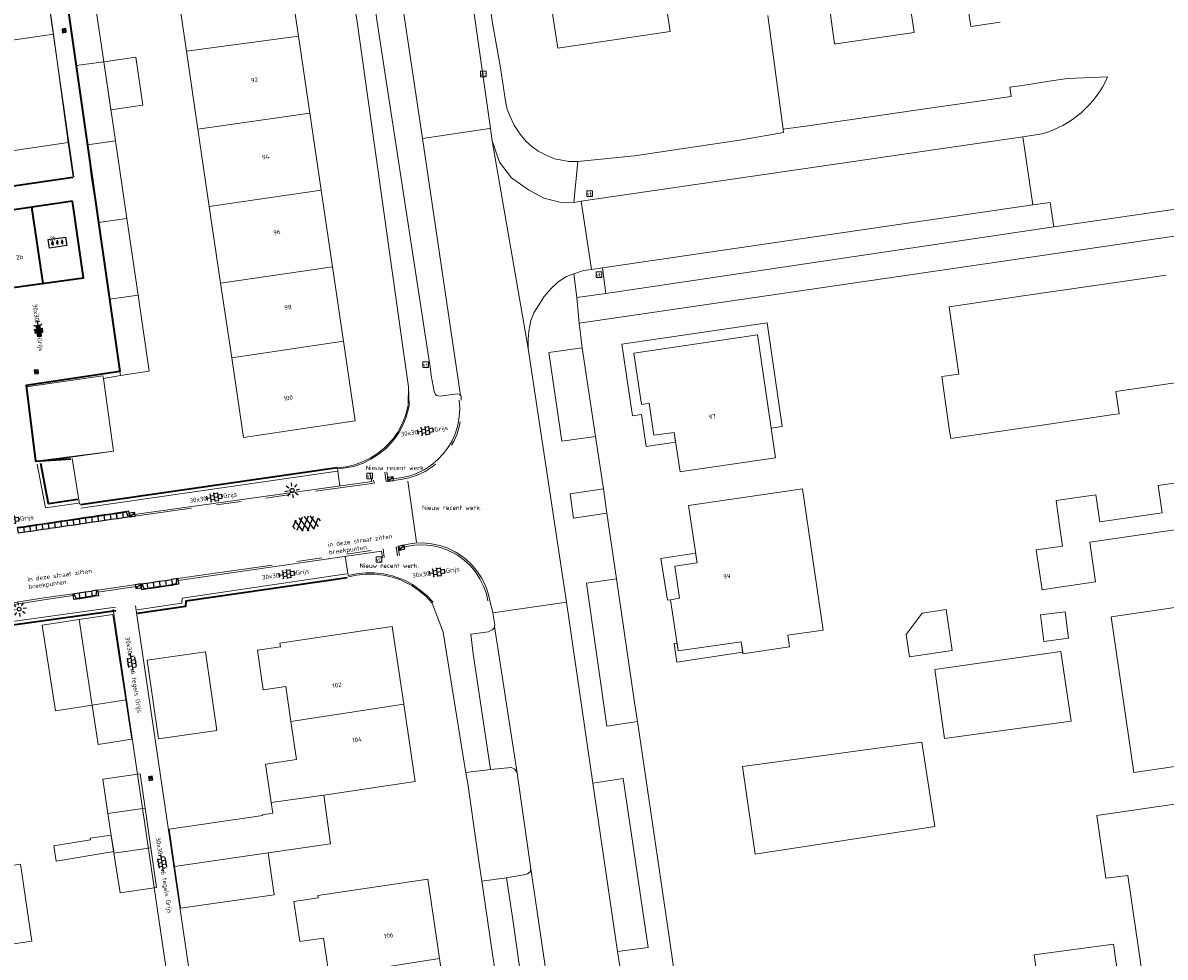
# Model space of a CAD drawing. Header units: metres. Extents: x 102746 to 103541, y 468531 to 469408.
# Tile 56 of 87: x 103249 to 103340, y 468961 to 469035. Entities that reach past the tile are written whole.
import ezdxf
from ezdxf.enums import TextEntityAlignment as Align

# ---------------------------------------------------------------- set-up
doc = ezdxf.new("R2010")
doc.units = ezdxf.units.M
doc.linetypes.add('VH-OPSLUITBAND_100X200', pattern=[16, 8, -2, 4, -2])
doc.linetypes.add('VH-TROTTOIRBAND_130-150', pattern=[15, 5, -2, 2, -2, 2, -2])
doc.layers.get('0').update_dxf_attribs({"lineweight": 25})
for name, color, linetype, lineweight in [('B-RO-IE-MEUBILAIR_WEGMEUBILAIR-S', 7, 'Continuous', 25), ('B-RO-IE-TERREINAFSCHEIDING_KUNSTMATIG_HEKWERK_RASTER-G', 30, 'IE-TERREINAFSCHEIDING-KUNSTMATIG', 18), ('B-RO-OG-BEBOUWING-G', 7, 'Continuous', 35), ('B-RO-OG-BEBOUWING_LAGE TRAFO-S', 7, 'Continuous', 25), ('B-RO-OG-BGT-G', 253, 'Continuous', 13), ('B-RO-RI-HWA_KOLK-S', 150, 'Continuous', 25), ('B-RO-VH-KANTOPSLUITING_ACHTERKANTBAND-G', 253, 'Continuous', 18), ('B-RO-VH-KANTOPSLUITING_ELEMENT_INRIT-S', 252, 'Continuous', 25), ('B-RO-VH-KANTOPSLUITING_OPSLUITBAND_100X200-G', 150, 'VH-OPSLUITBAND_100X200', 18), ('B-RO-VH-KANTOPSLUITING_TROTTOIRBAND_130 150-G', 84, 'VH-TROTTOIRBAND_130-150', 18), ('B-RO-VH-VERHARDING-G', 252, 'Continuous', 18), ('B-RO-VH-VERHARDING_ASFALT-S', 253, 'Continuous', 25), ('B-RO-VH-VERHARDING_TEGEL_BETON-S', 252, 'Continuous', 25), ('X-XX-AL-T18', 7, 'Continuous', 18)]:
    doc.layers.add(name, color=color, linetype=linetype, lineweight=lineweight)
doc.layers.add('R-RO-VH-VERHARDING_TEGEL_BETON_NOKKEN-G', color=7, linetype='Continuous', lineweight=35, true_color=0x30c200)
doc.styles.add('NLCS-ISO', font='txt')
doc.styles.add('NLCS-ISO-M200-T18', font='txt', dxfattribs={"height": 0.36})
doc.linetypes.add('IE-TERREINAFSCHEIDING-KUNSTMATIG', pattern='A,4,[82,NLCS.shx,S=0.75,R=90,X=0,Y=0],4,-2', length=10)

# ---------------------------------------------------------------- blocks, each defined once
blk = doc.blocks.new('SIE-WEG_VERKEERSBORD-SO')
at = {"color": 0, "linetype": 'ByBlock', "lineweight": 18}
blk.add_lwpolyline([(-1.125, -1.125), (1.125, -1.125), (1.125, 1.125), (-1.125, 1.125)], close=True, dxfattribs=at)
at = {"color": 0, "linetype": 'ByBlock', "lineweight": 18, "style": 'NLCS-ISO'}
blk.add_text('vb', height=1.5, dxfattribs=at).set_placement((0, 0), align=Align.MIDDLE_CENTER)
blk = doc.blocks.new('SRO-BEBOUWING_TRAFO_LAGE-SO')
h = blk.add_hatch(color=256)
edge = h.paths.add_edge_path()
edge.add_line((1.53, -0.91), (1.14, -2.02))
edge.add_line((1.14, -2.02), (1.62, -1.82))
edge.add_line((1.62, -1.82), (1.53, -2.2))
edge.add_line((1.53, -2.2), (1.39, -2.11))
edge.add_line((1.39, -2.11), (1.52, -2.51))
edge.add_line((1.52, -2.51), (1.86, -2.26))
edge.add_line((1.86, -2.26), (1.69, -2.26))
edge.add_line((1.69, -2.26), (1.95, -1.47))
edge.add_line((1.95, -1.47), (1.5, -1.66))
edge.add_line((1.5, -1.66), (1.84, -1.01))
edge.add_arc((1.76, -0.72), 0.298, 218.3775, 285.2204, ccw=False)
h = blk.add_hatch(color=256)
edge = h.paths.add_edge_path()
edge.add_line((3.45, -0.91), (3.06, -2.02))
edge.add_line((3.06, -2.02), (3.55, -1.82))
edge.add_line((3.55, -1.82), (3.45, -2.2))
edge.add_line((3.45, -2.2), (3.32, -2.11))
edge.add_line((3.32, -2.11), (3.44, -2.51))
edge.add_line((3.44, -2.51), (3.79, -2.26))
edge.add_line((3.79, -2.26), (3.62, -2.26))
edge.add_line((3.62, -2.26), (3.88, -1.47))
edge.add_line((3.88, -1.47), (3.42, -1.66))
edge.add_line((3.42, -1.66), (3.76, -1.01))
edge.add_arc((3.68, -0.72), 0.298, 218.3775, 285.2204, ccw=False)
h = blk.add_hatch(color=256)
edge = h.paths.add_edge_path()
edge.add_line((5.38, -0.91), (4.99, -2.02))
edge.add_line((4.99, -2.02), (5.47, -1.82))
edge.add_line((5.47, -1.82), (5.38, -2.2))
edge.add_line((5.38, -2.2), (5.24, -2.11))
edge.add_line((5.24, -2.11), (5.37, -2.51))
edge.add_line((5.37, -2.51), (5.71, -2.26))
edge.add_line((5.71, -2.26), (5.54, -2.26))
edge.add_line((5.54, -2.26), (5.8, -1.47))
edge.add_line((5.8, -1.47), (5.35, -1.66))
edge.add_line((5.35, -1.66), (5.69, -1.01))
edge.add_arc((5.61, -0.72), 0.298, 218.3775, 285.2204, ccw=False)
at = {"color": 0, "linetype": 'ByBlock', "flags": 128}
blk.add_lwpolyline([(0, 0), (7, 0), (7, -3.5), (0, -3.5), (0, 0)], dxfattribs=at)
at = {"flags": 128}
for points in [[(1.53, -0.91), (1.14, -2.02), (1.62, -1.82), (1.53, -2.2), (1.39, -2.11), (1.52, -2.51), (1.86, -2.26), (1.69, -2.26), (1.95, -1.47), (1.5, -1.66), (1.84, -1.01, -0.300218)], [(3.45, -0.91), (3.06, -2.02), (3.55, -1.82), (3.45, -2.2), (3.32, -2.11), (3.44, -2.51), (3.79, -2.26), (3.62, -2.26), (3.88, -1.47), (3.42, -1.66), (3.76, -1.01, -0.300218)], [(5.38, -0.91), (4.99, -2.02), (5.47, -1.82), (5.38, -2.2), (5.24, -2.11), (5.37, -2.51), (5.71, -2.26), (5.54, -2.26), (5.8, -1.47), (5.35, -1.66), (5.69, -1.01, -0.300218)]]:
    blk.add_lwpolyline(points, format="xyb", close=True, dxfattribs=at)
blk = doc.blocks.new('B-SRI-KOLK_STRAAT_300X300-SO')
for p, q in [((-0.75, 0), (0.75, 1.5)), ((0.75, 0), (-0.75, 1.5))]:
    blk.add_line(p, q)
at = {"flags": 128}
blk.add_lwpolyline([(-0.75, 0), (0.75, 0), (0.75, 1.5), (-0.75, 1.5)], close=True, dxfattribs=at)
blk = doc.blocks.new('B-SVH-INRITELEMENT_130 150_180X450X500_LINKS')
for p, q in [((-0.5, 0.45), (0, 0.45)), ((-0.5, 0), (-0.5, 0.45)), ((-0.5, 0), (0, 0)), ((-0.405, 0), (-0.3, 0.4)), ((-0.3, 0.4), (0, 0.4)), ((0, 0), (0, 0.45))]:
    blk.add_line(p, q)
blk = doc.blocks.new('B-SVH-INRITELEMENT_130 150_180X450X500_MIDDEN')
for p, q in [((0, 0), (0, 0.45)), ((0, 0.45), (0.5, 0.45)), ((0, 0.4), (0.5, 0.4)), ((0, 0), (0.5, 0)), ((0.5, 0), (0.5, 0.45))]:
    blk.add_line(p, q)
blk = doc.blocks.new('B-SVH-INRITELEMENT_130 150_180X450X500_RECHTS')
for p, q in [((0, 0), (0, 0.45)), ((0.5, 0.45), (0, 0.45)), ((0.3, 0.4), (0, 0.4)), ((0.5, 0), (0, 0)), ((0.405, 0), (0.3, 0.4)), ((0.5, 0), (0.5, 0.45))]:
    blk.add_line(p, q)
blk = doc.blocks.new('B-SRI-KOLK_TROTTOIR-SO')
blk.add_line((-1.125, 0), (1.125, 1.5))
at = {"flags": 128}
blk.add_lwpolyline([(-1.125, 0), (1.125, 0), (1.125, 1.5), (-1.125, 1.5)], close=True, dxfattribs=at)
blk = doc.blocks.new('B-SIE-WEG_LICHTMAST_SPOT-SO')
for p, q in [((-3, 0), (-1.62, 0)), ((-2.12, 2.12), (-1.15, 1.15)), ((0, 1.62), (0, 3)), ((1.15, 1.15), (2.12, 2.12)), ((-2.12, -2.12), (-1.15, -1.15)), ((0, -3), (0, -1.62)), ((1.15, -1.15), (2.12, -2.12)), ((1.62, 0), (3, 0))]:
    blk.add_line(p, q)
blk.add_circle((0, 0), 0.77)
at = {"style": 'NLCS-ISO'}
blk.add_attdef('TYPE', text='', height=1.8, dxfattribs=at).set_placement((0, 3), align=Align.BOTTOM_CENTER)
blk = doc.blocks.new('SVH-TEGEL_300X300_DIK_HALFST_KL-SO')
h = blk.add_hatch(color=250)
h.dxf.hatch_style = 1
h.paths.add_polyline_path([(0, 0.75), (-1.5, 0.75), (-1.5, -0.75), (0, -0.75)])
h.paths.add_polyline_path([(1.5, 1.5), (0, 1.5), (0, 0), (1.5, 0)])
h.paths.add_polyline_path([(1.5, 0), (0, 0), (0, -0.75), (0, -1.5), (1.5, -1.5)])
h.paths.add_polyline_path([(3, 0.75), (1.5, 0.75), (1.5, 0), (1.5, -0.75), (3, -0.75)])
for p, q in [((-3.08, 0.75), (-3, 0.75)), ((-3, -0.83), (-3, 0.83)), ((-3, 0), (-1.5, 0)), ((-1.84, 1.5), (-1.5, 1.5)), ((-1.5, -1.6), (-1.5, 1.6)), ((-1.5, 0.75), (0, 0.75)), ((0, -1.78), (0, 1.78)), ((0, 1.5), (1.5, 1.5)), ((0, 0), (1.5, 0)), ((1.5, -1.6), (1.5, 1.6)), ((1.5, 0.75), (3, 0.75)), ((3, -0.83), (3, 0.83)), ((3, 0), (3.39, 0)), ((-3.08, -0.75), (-3, -0.75)), ((-1.84, -1.5), (-1.5, -1.5)), ((-1.5, -0.75), (0, -0.75)), ((0, -1.5), (1.5, -1.5)), ((1.5, -0.75), (3, -0.75))]:
    blk.add_line(p, q)
at = {"style": 'NLCS-ISO'}
blk.add_attdef('FORMAAT', text='', height=1.8, dxfattribs=at).set_placement((-3.18, 0), align=Align.MIDDLE_RIGHT)
blk.add_attdef('KLEUR', text='', height=1.8, dxfattribs=at).set_placement((3.49, 0), align=Align.MIDDLE_LEFT)
at = {"style": 'NLCS-ISO', "flags": 1}
blk.add_attdef('FUNCTIE', text='', height=1.8, dxfattribs=at).set_placement((0.12, -3.58), align=Align.MIDDLE_CENTER)
blk = doc.blocks.new('SVH-TEGEL_300X300_DUN_HALFST_KL-SO')
for p, q in [((-3.08, 0.75), (-3, 0.75)), ((-3, -0.83), (-3, 0.83)), ((-3, 0), (-1.5, 0)), ((-1.84, 1.5), (-1.5, 1.5)), ((-1.5, -1.6), (-1.5, 1.6)), ((-1.5, 0.75), (0, 0.75)), ((0, -1.78), (0, 1.78)), ((0, 1.5), (1.5, 1.5)), ((0, 0), (1.5, 0)), ((1.5, -1.6), (1.5, 1.6)), ((1.5, 0.75), (3, 0.75)), ((3, -0.83), (3, 0.83)), ((3, 0), (3.39, 0)), ((-3.08, -0.75), (-3, -0.75)), ((-1.84, -1.5), (-1.5, -1.5)), ((-1.5, -0.75), (0, -0.75)), ((0, -1.5), (1.5, -1.5)), ((1.5, -0.75), (3, -0.75))]:
    blk.add_line(p, q)
at = {"style": 'NLCS-ISO'}
blk.add_attdef('FORMAAT', text='', height=1.8, dxfattribs=at).set_placement((-3.18, 0), align=Align.MIDDLE_RIGHT)
blk.add_attdef('KLEUR', text='', height=1.8, dxfattribs=at).set_placement((3.49, 0), align=Align.MIDDLE_LEFT)
at = {"style": 'NLCS-ISO', "flags": 1}
blk.add_attdef('FUNCTIE', text='', height=1.8, dxfattribs=at).set_placement((0.12, -3.58), align=Align.MIDDLE_CENTER)
blk = doc.blocks.new('SVH-ASFALT-SO')
at = {"ltscale": 0.1}
for p, q in [((-3.36, 2.17), (-1.83, 4.83)), ((-1.91, 0.69), (0.95, 5.64)), ((2.75, -0.22), (-0.47, 5.37)), ((0, 0), (3.27, 5.66)), ((4.87, 0.12), (1.65, 5.7)), ((2.18, -0.23), (5.32, 5.22)), ((6.7, 0.95), (4.04, 5.55)), ((-2.72, 1.26), (-3.45, 2.54)), ((0.36, -0.07), (-2.31, 4.55)), ((4.66, 0.07), (7.07, 4.25)), ((7.83, 2.99), (7.15, 4.18))]:
    blk.add_line(p, q, dxfattribs=at)
at = {"style": 'NLCS-ISO'}
blk.add_attdef('KLEUR', text='', height=1.8, dxfattribs=at).set_placement((9.49, 2.74), align=Align.MIDDLE_LEFT)
at = {"style": 'NLCS-ISO', "flags": 1}
blk.add_attdef('FUNCTIE', text='', height=1.8, dxfattribs=at).set_placement((0.12, -3.58), align=Align.MIDDLE_CENTER)
blk = doc.blocks.new('SVH-TEGEL_300X300_DUN_LINT_KL-SO')
for p, q in [((-2.25, 1.36), (-2.25, 0)), ((-1.9, 1.5), (1.9, 1.5)), ((-1.5, 1.62), (-1.5, 1.5)), ((-0.75, 1.5), (-0.75, 0)), ((0, 1.81), (0, 1.5)), ((0, 0), (0, -1.5)), ((0.75, 1.5), (0.75, 0)), ((1.5, 1.62), (1.5, 1.5)), ((2.25, 1.36), (2.25, 0)), ((-3.39, 0), (3.39, 0)), ((-3, 0), (-3, -0.85)), ((-1.9, -1.5), (1.9, -1.5)), ((-1.5, 0), (-1.5, -1.5)), ((-0.75, -1.5), (-0.75, -1.77)), ((0.75, -1.5), (0.75, -1.77)), ((1.5, 0), (1.5, -1.5)), ((3, 0), (3, -0.85))]:
    blk.add_line(p, q)
at = {"style": 'NLCS-ISO'}
blk.add_attdef('FORMAAT', text='', height=1.8, dxfattribs=at).set_placement((-3.39, 0), align=Align.MIDDLE_RIGHT)
blk.add_attdef('KLEUR', text='', height=1.8, dxfattribs=at).set_placement((3.39, 0), align=Align.MIDDLE_LEFT)
at = {"style": 'NLCS-ISO', "flags": 1}
blk.add_attdef('FUNCTIE', text='', height=1.8, dxfattribs=at).set_placement((0.12, -3.58), align=Align.MIDDLE_CENTER)

msp = doc.modelspace()

# ---------------------------------------------------------------- linework, layer by layer
at = {"layer": 'B-RO-IE-TERREINAFSCHEIDING_KUNSTMATIG_HEKWERK_RASTER-G', "linetype": 'Continuous', "elevation": -3.81}
msp.add_lwpolyline([(103252.924, 469000.483), (103253.5, 468996.817)], dxfattribs=at)
at = {"layer": 'B-RO-OG-BEBOUWING-G', "linetype": 'Continuous'}
for points, elevation in [([(103251.055, 469047.194), (103256.746, 469007.438), (103249.244, 469006.324), (103249.974, 469000.258), (103252.804, 469000.458)], -3.917), ([(103133.964, 469005.583), (103252.98, 469023.01)], -3.928)]:
    msp.add_lwpolyline(points, dxfattribs=dict(at, elevation=elevation))
at = {"layer": 'B-RO-OG-BEBOUWING-G', "elevation": -3.976, "flags": 128}
msp.add_lwpolyline([(103252.959, 469021.082), (103243.556, 469019.681), (103244.45, 469013.658), (103253.815, 469014.944)], close=True, dxfattribs=at)
msp.add_lwpolyline([(103250.592, 469014.501), (103249.684, 469020.594)], dxfattribs=at)
at = {"layer": 'B-RO-OG-BGT-G', "color": 252, "flags": 128}
for points in [[(103284.216, 469051.723), (103286.547, 469035.337), (103287.198, 469031.751), (103287.58, 469029.08), (103287.723, 469028.446), (103287.937, 469027.898), (103288.275, 469027.162), (103288.761, 469026.446), (103289.254, 469025.858), (103289.707, 469025.445), (103290.205, 469025.071), (103290.685, 469024.829), (103291.51, 469024.477), (103292.269, 469024.323), (103292.67, 469024.26), (103293.368, 469024.268), (103297.92, 469024.7), (103306.509, 469025.996), (103309.834, 469026.578), (103309.8, 469026.833), (103308.594, 469035.935)], [(103285.117, 469035.874), (103286.384, 469026.9), (103286.526, 469025.896), (103287.108, 469024.202), (103288.065, 469022.959), (103289.428, 469021.991), (103290.66, 469021.32), (103291.935, 469020.99), (103293.047, 469020.986), (103293.368, 469024.268), (103292.67, 469024.26), (103292.269, 469024.323), (103291.51, 469024.477), (103290.685, 469024.829), (103290.205, 469025.071), (103289.707, 469025.445), (103289.254, 469025.858), (103288.761, 469026.446), (103288.275, 469027.162), (103287.937, 469027.898), (103287.723, 469028.446), (103287.58, 469029.08), (103287.198, 469031.751), (103286.547, 469035.337), (103284.216, 469051.723)], [(103284.035, 469005.149), (103284.041, 469005.46), (103283.988, 469005.536), (103283.935, 469005.611), (103283.746, 469005.668), (103282.339, 469005.46), (103282.1, 469005.523), (103281.993, 469005.618), (103281.874, 469005.85), (103281.635, 469007.129), (103281.579, 469007.598), (103277.283, 469035.744), (103276.57, 469041.619), (103276.672, 469041.768), (103276.793, 469041.911), (103278.112, 469042.297), (103278.387, 469042.451), (103278.478, 469042.704), (103277.843, 469047.052), (103277.83, 469047.112), (103277.744, 469047.525), (103277.48, 469048.317), (103276.744, 469049.81)], [(103279.803, 469004.868), (103279.836, 469006.226), (103279.398, 469009.205), (103275.731, 469035.443), (103274.175, 469044.814), (103274.016, 469046.461)], [(103274.016, 469046.461), (103274.175, 469044.814), (103275.731, 469035.443), (103279.398, 469009.205), (103279.836, 469006.226), (103279.89, 469004.755)], [(103251.511, 469044.006), (103254.721, 469044.476), (103255.646, 469038.158), (103254.613, 469038.007), (103255.46, 469032.223), (103256.385, 469025.915), (103257.296, 469019.695), (103258.195, 469013.56), (103259.087, 469007.469), (103256.786, 469007.131), (103255.417, 469006.876), (103256.238, 469001.074), (103250.386, 469000.245), (103250.386, 469000.245)], [(103324.35, 469038.229), (103324.812, 469035.062), (103327.181, 469035.406)], [(103313.501, 469036.801), (103313.919, 469033.665), (103314.042, 469033.683), (103317.149, 469034.135), (103320.285, 469034.591), (103319.834, 469037.687)], [(103246.455, 469024.858), (103252.588, 469025.766), (103251.415, 469034.445), (103247.573, 469033.892)], [(103335.763, 469031.025), (103332.557, 469030.899), (103331.098, 469030.675), (103328.952, 469030.347), (103327.941, 469030.192), (103328.047, 469029.465), (103324.354, 469028.927), (103321.148, 469028.46), (103318.041, 469028.008), (103314.932, 469027.555), (103311.608, 469027.071), (103309.8, 469026.833), (103309.834, 469026.578), (103306.509, 469025.996), (103297.92, 469024.7), (103293.368, 469024.268), (103293.047, 469020.986), (103293.653, 469021.075), (103328.992, 469026.241), (103330.523, 469026.465)], [(103286.337, 468989.113), (103286.58, 468988.126), (103292.47, 468988.974), (103292.288, 468990.218), (103289.419, 469009.279), (103286.526, 469025.896), (103286.384, 469026.9), (103286.316, 469026.89), (103280.941, 469026.09), (103283.988, 469005.536), (103284.041, 469005.46), (103284.035, 469005.149)], [(103368.85, 469022.347), (103293.495, 469011.303), (103293.724, 469009.331), (103294.787, 469002.256), (103295.421, 468998.055), (103295.707, 468996.108), (103296.479, 468990.857), (103297.924, 468980.96), (103298.148, 468979.427), (103300.679, 468962.19), (103301.308, 468957.91), (103301.348, 468957.633), (103309.678, 468901.625), (103315.12, 468865.346), (103315.401, 468863.436), (103320.431, 468829.2)], [(103301.308, 468957.91), (103300.679, 468962.19), (103298.148, 468979.427), (103295.7, 468979.068), (103294.084, 468990.493), (103296.479, 468990.857), (103295.707, 468996.108), (103293.036, 468995.716), (103292.765, 468997.649), (103295.421, 468998.055), (103294.787, 469002.256), (103292.107, 469001.871), (103291.049, 469008.97), (103293.724, 469009.331), (103293.495, 469011.303), (103293.293, 469013.378), (103293.052, 469015.254), (103292.477, 469015.055), (103291.811, 469014.633), (103291.245, 469014.099), (103290.699, 469013.458), (103290.24, 469012.735), (103289.868, 469012.148), (103289.628, 469011.526), (103289.456, 469010.674), (103289.406, 469010.045), (103289.419, 469009.279), (103292.288, 468990.218), (103292.47, 468988.974), (103294.585, 468974.499), (103297.001, 468974.882), (103299.007, 468961.351), (103296.561, 468961.027), (103297.195, 468956.997)], [(103341.71, 469006.616), (103336.424, 469005.843), (103336.684, 469004.062), (103336.245, 469003.998), (103330.52, 469003.161), (103323.214, 469002.093), (103323.128, 469002.684), (103322.491, 469007.039), (103323.874, 469007.241), (103323.087, 469012.624), (103329.01, 469013.49), (103334.735, 469014.327), (103340.46, 469015.164)], [(103345.162, 468995.371), (103334.341, 468993.789), (103334.807, 468990.603), (103332.638, 468990.286), (103332.224, 468990.225), (103331.907, 468990.179), (103330.522, 468989.977), (103330.057, 468993.163), (103332.172, 468993.472), (103331.957, 468994.943), (103331.639, 468997.118), (103334.825, 468997.584), (103335.143, 468995.409), (103340.14, 468996.139), (103339.822, 468998.315), (103342.942, 468998.771)], [(103287.293, 468955.726), (103285.702, 468966.666), (103285.524, 468967.886), (103285.063, 468971.057), (103284.567, 468974.466), (103284.422, 468975.355), (103284.323, 468975.964), (103282.592, 468986.583), (103281.724, 468988.909)], [(103282.592, 468986.583), (103284.323, 468975.964), (103284.422, 468975.355), (103286.388, 468975.593), (103285.018, 468984.847), (103284.81, 468986.428), (103286.233, 468986.609), (103286.53, 468986.763), (103286.673, 468986.906), (103286.701, 468987.038), (103286.728, 468987.17), (103286.64, 468987.797), (103286.58, 468988.126), (103286.337, 468989.113)], [(103297.195, 468956.997), (103296.561, 468961.027), (103294.585, 468974.499), (103292.47, 468988.974), (103286.58, 468988.126), (103286.64, 468987.797), (103286.728, 468987.17), (103286.701, 468987.038), (103288.523, 468975.285), (103289.625, 468967.646), (103291.382, 468955.701)], [(103344.06, 468976.254), (103337.878, 468975.35), (103336.055, 468987.817), (103342.237, 468988.721)], [(103248.786, 468968.014), (103249.684, 468961.842), (103241.74, 468960.686), (103240.853, 468966.785), (103239.961, 468972.919), (103239.098, 468978.852), (103238.237, 468984.772), (103238.237, 468984.772)], [(103341.595, 468938.278), (103337.379, 468967.116), (103335.636, 468966.882), (103334.903, 468971.9), (103356.659, 468975.081)]]:
    msp.add_lwpolyline(points, dxfattribs=at)
for points in [[(103283.32, 469047.881), (103282.966, 469047.831), (103277.83, 469047.112), (103277.843, 469047.052), (103278.478, 469042.704), (103280.941, 469026.09), (103286.316, 469026.89), (103286.384, 469026.9), (103285.117, 469035.874)], [(103290.806, 469039.741), (103289.887, 469045.875), (103298.879, 469047.222), (103299.811, 469041.001), (103300.76, 469034.662), (103291.768, 469033.315)], [(103266.626, 469002.175), (103265.686, 469008.534), (103264.801, 469014.524), (103263.895, 469020.657), (103262.981, 469026.848), (103262.057, 469033.098), (103261.177, 469039.055), (103260.239, 469045.403), (103269.186, 469046.725), (103270.126, 469040.361), (103271.024, 469034.287), (103271.936, 469028.114), (103272.845, 469021.963), (103273.751, 469015.831), (103274.63, 469009.879), (103275.573, 469003.496)], [(103250.191, 469042.995), (103243.786, 469042.072), (103245.11, 469033.536), (103245.479, 469031.155), (103247.899, 469031.483), (103247.573, 469033.892), (103251.415, 469034.445)], [(103278.478, 469042.704), (103278.387, 469042.451), (103278.112, 469042.297), (103276.793, 469041.911), (103276.672, 469041.768), (103276.57, 469041.619), (103277.283, 469035.744), (103281.579, 469007.598), (103281.635, 469007.129), (103281.874, 469005.85), (103281.993, 469005.618), (103282.1, 469005.523), (103282.339, 469005.46), (103283.746, 469005.668), (103283.935, 469005.611), (103283.988, 469005.536), (103280.941, 469026.09)], [(103290.806, 469039.741), (103291.768, 469033.315), (103300.76, 469034.662), (103299.811, 469041.001)], [(103270.126, 469040.361), (103261.177, 469039.055), (103262.057, 469033.098), (103271.024, 469034.287)], [(103351.485, 469021.942), (103331.464, 469019.015), (103295.631, 469013.693), (103293.293, 469013.378), (103293.495, 469011.303), (103368.85, 469022.347), (103370.796, 469022.633), (103402.841, 469027.329), (103404.032, 469027.504), (103405.98, 469027.788), (103407.249, 469027.974), (103446.036, 469033.645), (103448.027, 469033.936), (103468.16, 469036.879), (103467.861, 469038.956), (103466.232, 469038.718), (103443.67, 469035.419), (103429.414, 469033.335), (103394.011, 469028.159), (103377.772, 469025.785)], [(103253.24, 469031.928), (103255.46, 469032.223), (103254.613, 469038.007), (103254.6, 469038.095), (103252.404, 469037.774)], [(103271.936, 469028.114), (103271.024, 469034.287), (103262.057, 469033.098), (103262.981, 469026.848)], [(103256.385, 469025.915), (103255.46, 469032.223), (103253.24, 469031.928), (103254.147, 469025.598)], [(103256.023, 469028.381), (103258.575, 469028.755), (103258.012, 469032.597), (103255.46, 469032.223)], [(103272.845, 469021.963), (103271.936, 469028.114), (103262.981, 469026.848), (103263.895, 469020.657)], [(103256.385, 469025.915), (103254.147, 469025.598), (103254.444, 469023.114), (103255.039, 469019.366), (103257.296, 469019.695)], [(103293.653, 469021.075), (103293.047, 469020.986), (103291.935, 469020.99), (103290.66, 469021.32), (103289.428, 469021.991), (103288.065, 469022.959), (103287.108, 469024.202), (103286.526, 469025.896), (103289.419, 469009.279), (103289.406, 469010.045), (103289.456, 469010.674), (103289.628, 469011.526), (103289.868, 469012.148), (103290.24, 469012.735), (103290.699, 469013.458), (103291.245, 469014.099), (103291.811, 469014.633), (103292.477, 469015.055), (103293.052, 469015.254), (103293.845, 469015.529), (103294.47, 469015.62)], [(103328.992, 469026.241), (103293.653, 469021.075), (103294.47, 469015.62), (103295.362, 469015.751), (103329.795, 469020.781)], [(103246.455, 469024.858), (103246.881, 469022.117), (103252.996, 469023.016), (103252.588, 469025.766)], [(103264.801, 469014.524), (103273.751, 469015.831), (103272.845, 469021.963), (103263.895, 469020.657)], [(103295.362, 469015.751), (103295.631, 469013.693), (103331.464, 469019.015), (103331.176, 469020.983), (103329.795, 469020.781)], [(103257.296, 469019.695), (103255.039, 469019.365), (103255.918, 469013.228), (103258.195, 469013.56)], [(103273.751, 469015.831), (103264.801, 469014.524), (103265.686, 469008.534), (103274.63, 469009.879)], [(103293.845, 469015.529), (103293.052, 469015.254), (103293.293, 469013.378), (103295.631, 469013.693), (103295.362, 469015.751), (103294.47, 469015.62)], [(103258.195, 469013.56), (103255.918, 469013.228), (103256.746, 469007.438), (103256.786, 469007.131), (103259.087, 469007.469)], [(103301.076, 469002.567), (103299.452, 469002.341), (103299.095, 469004.904), (103298.479, 469004.818), (103297.851, 469008.922), (103307.75, 469010.38), (103308.849, 469002.92), (103309.74, 469003.051), (103308.519, 469011.336), (103296.911, 469009.627), (103297.753, 469003.904), (103298.461, 469004.009), (103298.839, 469001.446), (103301.196, 469001.793)], [(103297.851, 469008.922), (103307.75, 469010.38), (103309.199, 469000.545), (103301.705, 468999.441), (103301.564, 468999.419), (103301.076, 469002.567), (103299.452, 469002.341), (103299.095, 469004.904), (103298.479, 469004.818)], [(103297.851, 469008.922), (103298.479, 469004.818), (103299.095, 469004.904), (103299.452, 469002.341), (103301.076, 469002.567), (103301.564, 468999.419), (103301.705, 468999.441), (103309.199, 469000.545), (103307.75, 469010.38)], [(103274.63, 469009.879), (103265.686, 469008.534), (103266.626, 469002.175), (103275.573, 469003.496)], [(103293.724, 469009.331), (103291.049, 469008.97), (103292.107, 469001.871), (103294.787, 469002.256)], [(103255.417, 469006.876), (103255.386, 469007.099), (103249.255, 469006.23), (103250.035, 469000.264), (103250.386, 469000.312), (103256.238, 469001.074)], [(103295.421, 468998.055), (103292.765, 468997.649), (103293.036, 468995.716), (103295.707, 468996.108)], [(103306.447, 468985.801), (103301.415, 468985.084), (103300.784, 468989.18), (103301.526, 468989.294), (103301.131, 468991.864), (103302.917, 468992.132), (103302.678, 468993.711), (103302.224, 468996.715), (103311.356, 468998.053), (103313.012, 468986.756), (103310.181, 468986.338), (103310.324, 468985.398), (103306.591, 468984.86)], [(103306.447, 468985.801), (103306.591, 468984.86), (103310.324, 468985.398), (103310.181, 468986.338), (103313.012, 468986.756), (103311.356, 468998.053), (103302.224, 468996.715), (103302.678, 468993.711), (103302.917, 468992.132), (103301.131, 468991.864), (103301.526, 468989.294), (103300.784, 468989.18), (103301.415, 468985.084)], [(103301.526, 468989.294), (103301.131, 468991.864), (103302.917, 468992.132), (103302.799, 468992.913), (103300.033, 468992.489), (103300.547, 468989.144), (103300.784, 468989.18)], [(103296.479, 468990.857), (103294.084, 468990.493), (103295.7, 468979.068), (103298.148, 468979.427), (103297.924, 468980.96)], [(103322.838, 468988.389), (103323.32, 468985.108), (103319.922, 468984.609), (103319.658, 468986.405), (103320.924, 468988.108)], [(103253.475, 468987.59), (103250.528, 468987.138), (103251.579, 468980.287), (103254.521, 468980.738), (103254.448, 468981.214), (103254.04, 468983.89)], [(103257.206, 468981.154), (103257.686, 468978.008), (103255.001, 468977.598), (103254.521, 468980.738), (103254.448, 468981.214), (103254.04, 468983.89), (103253.475, 468987.59), (103256.161, 468987.999), (103256.726, 468984.299)], [(103253.475, 468987.59), (103254.04, 468983.89), (103254.448, 468981.214), (103254.521, 468980.738), (103257.206, 468981.154), (103256.726, 468984.299), (103256.161, 468987.999)], [(103332.647, 468986.094), (103330.673, 468985.832), (103330.391, 468987.957), (103332.364, 468988.219)], [(103279.45, 468980.832), (103280.369, 468974.623), (103273.052, 468973.541), (103273.6, 468969.635), (103268.602, 468968.915), (103269.086, 468965.567), (103261.595, 468964.482), (103261.109, 468967.836), (103260.677, 468970.819), (103268.171, 468971.904), (103268.162, 468971.969), (103268.963, 468972.084), (103268.841, 468972.938), (103268.399, 468976.024), (103270.877, 468976.379), (103270.425, 468979.434), (103270.009, 468982.247), (103268.208, 468981.98), (103267.739, 468985.148), (103269.587, 468985.421), (103269.544, 468985.71), (103275.974, 468986.661), (103278.532, 468987.04)], [(103270.425, 468979.434), (103279.45, 468980.832), (103278.532, 468987.04), (103275.974, 468986.661), (103269.544, 468985.71), (103269.587, 468985.421), (103267.739, 468985.148), (103268.208, 468981.98), (103270.009, 468982.247)], [(103286.701, 468987.038), (103286.673, 468986.906), (103286.53, 468986.763), (103286.233, 468986.609), (103284.81, 468986.428), (103285.018, 468984.847), (103286.388, 468975.593), (103288.053, 468975.752), (103288.317, 468975.631), (103288.447, 468975.461), (103288.523, 468975.285)], [(103306.447, 468985.801), (103301.415, 468985.084), (103301.318, 468985.715), (103301.079, 468985.678), (103301.312, 468984.172), (103306.572, 468984.982)], [(103264.504, 468978.703), (103259.828, 468978.055), (103258.923, 468984.334), (103263.595, 468985.008)], [(103258.923, 468984.334), (103259.828, 468978.055), (103264.504, 468978.703), (103263.595, 468985.008)], [(103321.943, 468983.601), (103332.03, 468985.048), (103332.857, 468979.467), (103322.728, 468978.062)], [(103257.206, 468981.154), (103254.521, 468980.738), (103255.001, 468977.598), (103257.686, 468978.008)], [(103273.052, 468973.541), (103280.369, 468974.623), (103279.45, 468980.832), (103270.425, 468979.434), (103270.877, 468976.379), (103268.399, 468976.024), (103268.841, 468972.938)], [(103306.564, 468975.829), (103320.909, 468977.772), (103321.943, 468971.034), (103307.556, 468968.801)], [(103306.564, 468975.829), (103307.556, 468968.801), (103321.943, 468971.034), (103320.909, 468977.772)], [(103286.388, 468975.593), (103284.422, 468975.355), (103284.567, 468974.466), (103285.063, 468971.057), (103285.524, 468967.886), (103285.702, 468966.666), (103287.669, 468966.931), (103289.169, 468967.181), (103289.356, 468967.247), (103289.554, 468967.39), (103289.625, 468967.646), (103288.523, 468975.285), (103288.447, 468975.461), (103288.317, 468975.631), (103288.053, 468975.752)], [(103256.26, 468968.899), (103255.768, 468972.071), (103255.371, 468974.806), (103258.355, 468975.239), (103258.752, 468972.504), (103259.213, 468969.327), (103259.674, 468966.149), (103256.752, 468965.724)], [(103255.768, 468972.071), (103258.752, 468972.504), (103258.355, 468975.239), (103255.371, 468974.806)], [(103296.561, 468961.027), (103299.007, 468961.351), (103297.001, 468974.882), (103294.585, 468974.499)], [(103273.052, 468973.541), (103268.841, 468972.938), (103268.963, 468972.084), (103268.162, 468971.969), (103268.171, 468971.904), (103260.677, 468970.819), (103261.109, 468967.836), (103268.602, 468968.915), (103273.6, 468969.635)], [(103255.768, 468972.071), (103256.26, 468968.899), (103259.213, 468969.327), (103258.752, 468972.504)], [(103251.447, 468969.475), (103251.65, 468968.258), (103256.241, 468969.024), (103256.038, 468970.333), (103254.363, 468970.086), (103254.383, 468969.964)], [(103256.752, 468965.724), (103259.674, 468966.149), (103259.213, 468969.327), (103256.26, 468968.899)], [(103261.109, 468967.836), (103261.595, 468964.482), (103269.086, 468965.567), (103268.602, 468968.915)], [(103249.684, 468961.842), (103248.786, 468968.014), (103240.853, 468966.785), (103241.74, 468960.686)], [(103289.625, 468967.646), (103289.554, 468967.39), (103289.356, 468967.247), (103289.169, 468967.181), (103287.669, 468966.931), (103288.193, 468963.39), (103289.238, 468956.001), (103290.81, 468956.218), (103291.129, 468956.141), (103291.327, 468955.899), (103291.382, 468955.701)], [(103273.48, 468959.089), (103273.041, 468962.097), (103271.125, 468961.818), (103270.656, 468965.035), (103272.601, 468965.318), (103272.572, 468965.518), (103281.376, 468966.802), (103282.302, 468960.455), (103283.202, 468954.282), (103281.089, 468953.974), (103281.677, 468949.945), (103271.667, 468948.484), (103272.114, 468945.297), (103264.466, 468944.225), (103264.036, 468947.295), (103263.605, 468950.365), (103271.253, 468951.437), (103271.099, 468952.535), (103274.369, 468952.993)], [(103273.48, 468959.089), (103282.302, 468960.455), (103281.376, 468966.802), (103272.572, 468965.518), (103272.601, 468965.318), (103270.656, 468965.035), (103271.125, 468961.818), (103273.041, 468962.097)], [(103288.193, 468963.39), (103287.669, 468966.931), (103285.702, 468966.666), (103287.293, 468955.726), (103289.238, 468956.001)], [(103337.494, 468952.673), (103331.131, 468951.788), (103329.885, 468960.747), (103336.249, 468961.622)]]:
    msp.add_lwpolyline(points, close=True, dxfattribs=at)
at = {"layer": 'B-RO-OG-BGT-G', "color": 252}
msp.add_lwpolyline([(103330.523, 469026.465, 0.223862), (103335.763, 469031.025)], format="xyb", dxfattribs=at)
at = {"layer": 'B-RO-VH-KANTOPSLUITING_ACHTERKANTBAND-G', "flags": 128}
for points, elevation in [([(103278.088, 468999.405), (103278.169, 468998.816), (103279.195, 468998.939), (103279.847, 468999.078), (103280.478, 468999.294), (103281.079, 468999.584), (103281.641, 468999.943), (103282.155, 469000.367), (103282.615, 469000.85), (103282.977, 469001.328), (103283.316, 469001.903), (103283.585, 469002.513), (103283.778, 469003.151), (103283.893, 469003.808), (103283.929, 469004.474), (103283.885, 469005.14)], -3.999), ([(103257.502, 468995.959), (103276.903, 468998.641), (103276.74, 468999.297)], -3.911)]:
    msp.add_lwpolyline(points, dxfattribs=dict(at, elevation=elevation))
at = {"layer": 'B-RO-VH-KANTOPSLUITING_ACHTERKANTBAND-G', "linetype": 'Continuous'}
for points, elevation in [([(103274.152, 468999.648), (103274.152, 468999.648), (103274.849, 468999.724), (103275.532, 468999.879), (103276.194, 469000.111), (103276.824, 469000.417), (103277.416, 469000.792), (103277.961, 469001.233), (103278.181, 469001.442), (103278.181, 469001.442), (103278.647, 469001.966), (103279.05, 469002.539), (103279.386, 469003.154), (103279.649, 469003.804), (103279.837, 469004.479), (103279.89, 469004.755)], -3.924), ([(103261.395, 468990.717), (103264.002, 468991.091), (103277.672, 468993.076), (103277.741, 468992.534)], -4.022), ([(103279.104, 468992.727), (103279.104, 468992.727), (103279.017, 468993.285), (103279.679, 468993.446), (103280.33, 468993.548), (103280.988, 468993.571), (103281.644, 468993.514), (103282.288, 468993.378), (103282.911, 468993.165), (103283.503, 468992.878), (103283.739, 468992.738), (103283.739, 468992.738), (103284.274, 468992.353), (103284.758, 468991.907), (103285.184, 468991.406), (103285.547, 468990.856), (103285.84, 468990.267), (103286.06, 468989.646), (103286.19, 468989.079)], -4.041), ([(103281.797, 468988.977), (103281.797, 468988.977), (103281.301, 468989.508), (103280.75, 468989.981), (103280.15, 468990.391), (103279.509, 468990.732), (103279.229, 468990.853), (103279.229, 468990.853), (103278.543, 468991.091), (103277.835, 468991.251), (103277.113, 468991.332), (103276.387, 468991.334), (103275.665, 468991.255), (103274.998, 468991.11)], -3.9), ([(103258.426, 468990.291), (103254.974, 468989.797)], -4.022), ([(103252.994, 468989.513), (103250.665, 468989.179), (103240.276, 468987.547)], -4.022)]:
    msp.add_lwpolyline(points, dxfattribs=dict(at, elevation=elevation))
at = {"layer": 'B-RO-VH-KANTOPSLUITING_OPSLUITBAND_100X200-G', "linetype": 'Continuous'}
for points, elevation in [([(103274.141, 468999.747), (103274.832, 468999.823), (103275.505, 468999.975), (103276.155, 469000.204), (103276.775, 469000.504), (103277.357, 469000.874), (103277.895, 469001.308), (103278.109, 469001.512), (103278.568, 469002.028), (103278.965, 469002.592), (103279.295, 469003.197), (103279.554, 469003.836), (103279.739, 469004.502), (103279.792, 469004.774)], -3.924), ([(103281.724, 468988.909), (103281.232, 468989.436), (103280.689, 468989.902), (103280.098, 468990.305), (103279.465, 468990.641), (103279.193, 468990.76), (103278.515, 468990.994), (103277.818, 468991.152), (103277.107, 468991.232), (103276.392, 468991.234), (103275.681, 468991.157), (103275.019, 468991.012)], -3.9)]:
    msp.add_lwpolyline(points, dxfattribs=dict(at, elevation=elevation))
at = {"layer": 'B-RO-VH-KANTOPSLUITING_TROTTOIRBAND_130 150-G', "flags": 128}
for points, elevation in [([(103277.939, 468999.384), (103278.041, 468998.649), (103279.22, 468998.791), (103279.887, 468998.933), (103280.535, 468999.155), (103281.152, 468999.452), (103281.729, 468999.822), (103282.258, 469000.257), (103282.73, 469000.753), (103283.102, 469001.245), (103283.45, 469001.834), (103283.726, 469002.461), (103283.924, 469003.117), (103284.042, 469003.791), (103284.079, 469004.475), (103284.035, 469005.149)], -3.999), ([(103257.524, 468995.812), (103277.089, 468998.515), (103276.885, 468999.333)], -3.911)]:
    msp.add_lwpolyline(points, dxfattribs=dict(at, elevation=elevation))
at = {"layer": 'B-RO-VH-KANTOPSLUITING_TROTTOIRBAND_130 150-G'}
for points, elevation in [([(103261.374, 468990.866), (103263.98, 468991.239), (103277.801, 468993.246), (103277.89, 468992.553)], -4.022), ([(103278.956, 468992.704), (103278.848, 468993.398), (103279.65, 468993.593), (103280.315, 468993.698), (103280.991, 468993.721), (103281.666, 468993.663), (103282.328, 468993.523), (103282.968, 468993.304), (103283.574, 468993.01), (103283.821, 468992.863), (103284.369, 468992.47), (103284.866, 468992.011), (103285.305, 468991.496), (103285.677, 468990.931), (103285.979, 468990.325), (103286.204, 468989.688), (103286.337, 468989.113)], -4.041), ([(103258.404, 468990.44), (103254.952, 468989.945)], -4.022), ([(103252.973, 468989.662), (103250.643, 468989.328), (103240.253, 468987.695)], -4.022)]:
    msp.add_lwpolyline(points, dxfattribs=dict(at, elevation=elevation))
at = {"layer": 'B-RO-VH-VERHARDING-G', "flags": 128}
for points, elevation in [([(103249.62, 469046.988), (103253.053, 469023.005)], -3.917), ([(103274.148, 468999.652), (103274.336, 468998.286)], -3.924), ([(103274.994, 468991.106), (103274.769, 468992.654)], -3.909)]:
    msp.add_lwpolyline(points, dxfattribs=dict(at, elevation=elevation))
at = {"layer": 'B-RO-VH-VERHARDING-G', "linetype": 'Continuous'}
for points, elevation in [([(103253.416, 468996.906), (103250.774, 468996.528), (103250.111, 469000.018)], -3.904), ([(103253.622, 468996.511), (103274.163, 468999.472)], -3.904), ([(103280.465, 468993.774), (103279.776, 468998.671)], -4.065), ([(103274.874, 468991.239), (103261.713, 468989.313), (103261.704, 468988.895), (103258.108, 468988.372)], -3.937), ([(103256.377, 468988.582), (103240.241, 468986.336), (103239.532, 468986.246), (103238.819, 468986.071), (103238.13, 468985.816), (103237.475, 468985.484), (103236.862, 468985.079), (103236.3, 468984.608), (103235.799, 468984.079), (103235.664, 468983.915), (103235.245, 468983.32), (103234.893, 468982.675), (103234.618, 468981.995), (103234.421, 468981.287), (103234.307, 468980.562), (103234.276, 468979.828), (103234.329, 468979.096), (103234.463, 468978.383), (103234.471, 468978.353)], -3.916), ([(103270.204, 468893.328), (103256.203, 468988.431)], -3.988), ([(103273.361, 468884.347), (103272.75, 468888.389), (103257.984, 468988.693)], -3.988)]:
    msp.add_lwpolyline(points, dxfattribs=dict(at, elevation=elevation))
at = {"layer": 'R-RO-VH-VERHARDING_TEGEL_BETON_NOKKEN-G', "linetype": 'Continuous'}
for points, elevation in [([(103253.373, 468997.203), (103251.016, 468996.865), (103250.406, 469000.074)], -3.904), ([(103253.58, 468996.808), (103274.12, 468999.769)], -3.904), ([(103274.918, 468990.942), (103262.008, 468989.053), (103261.999, 468988.634), (103258.151, 468988.075)], -3.937), ([(103256.418, 468988.285), (103240.281, 468986.039), (103240.281, 468986.039), (103239.586, 468985.95), (103238.907, 468985.784), (103238.25, 468985.54), (103237.626, 468985.224), (103237.042, 468984.838), (103236.505, 468984.389), (103236.024, 468983.881), (103235.903, 468983.734), (103235.903, 468983.734), (103235.5, 468983.161), (103235.165, 468982.547), (103234.902, 468981.898), (103234.715, 468981.224), (103234.606, 468980.532), (103234.576, 468979.833), (103234.627, 468979.135), (103234.756, 468978.447), (103234.762, 468978.426)], -3.916)]:
    msp.add_lwpolyline(points, dxfattribs=dict(at, elevation=elevation))

# ---------------------------------------------------------------- block references
at = {"layer": 'B-RO-IE-MEUBILAIR_WEGMEUBILAIR-S', "xscale": 0.2, "yscale": 0.2, "zscale": 0.2}
for p, rotation in [((103270.518, 468997.935), 277.8698412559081), ((103248.68, 468988.42, -3.974), 98.92851913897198)]:
    msp.add_blockref('B-SIE-WEG_LICHTMAST_SPOT-SO', p, dxfattribs=dict(at, rotation=rotation))
at = {"layer": 'B-RO-OG-BEBOUWING_LAGE TRAFO-S', "xscale": 0.2, "yscale": 0.2, "zscale": 0.2, "rotation": 8.688488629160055}
msp.add_blockref('SRO-BEBOUWING_TRAFO_LAGE-SO', (103250.991, 469017.999), dxfattribs=at)
at = {"layer": 'B-RO-OG-BGT-G', "color": 252, "xscale": 0.2, "yscale": 0.2, "zscale": 0.2}
for p in [(103285.823, 469031.257), (103294.335, 469021.676), (103295.085, 469015.195), (103281.21, 469007.989), (103276.731, 468999.085), (103277.475, 468992.4)]:
    msp.add_blockref('SIE-WEG_VERKEERSBORD-SO', p, dxfattribs=at)
at = {"layer": 'B-RO-RI-HWA_KOLK-S'}
for name, p, xscale, yscale, zscale, rotation in [('B-SRI-KOLK_STRAAT_300X300-SO', (103252.3, 469034.573), 0.2, 0.2, 0.2, 8.274572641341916), ('B-SRI-KOLK_STRAAT_300X300-SO', (103250.082, 469007.273), 0.2, 0.2, 0.2, 8.274572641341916), ('B-SRI-KOLK_TROTTOIR-SO', (103278.409, 468998.693, -3.999), 0.2, 0.2, 0.2, 6.869325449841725), ('B-SRI-KOLK_TROTTOIR-SO', (103257.747, 468995.843, -3.911), 0.2, 0.2, 0.2, 7.865139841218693), ('B-SRI-KOLK_TROTTOIR-SO', (103279.249, 468993.496, -4.041), 0.2, 0.2, 0.2, 193.6274913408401), ('B-SRI-KOLK_TROTTOIR-SO', (103258.182, 468990.408, -4.022), 0.2, 0.2, 0.2, 188.1557659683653), ('B-SRI-KOLK_STRAAT_300X300-SO', (103259.22, 468974.73, -4.048), 0.1999999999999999, 0.1999999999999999, 0.1999999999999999, 8.374938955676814)]:
    msp.add_blockref(name, p, dxfattribs=dict(at, xscale=xscale, yscale=yscale, zscale=zscale, rotation=rotation))
at = {"layer": 'B-RO-VH-KANTOPSLUITING_ELEMENT_INRIT-S', "xscale": -1}
for name, p, rotation in [('B-SVH-INRITELEMENT_130 150_180X450X500_MIDDEN', (103253.566, 468995.231, -3.924), 8.357179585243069), ('B-SVH-INRITELEMENT_130 150_180X450X500_MIDDEN', (103254.061, 468995.303, -3.924), 8.357179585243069), ('B-SVH-INRITELEMENT_130 150_180X450X500_MIDDEN', (103254.556, 468995.376, -3.924), 8.357179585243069), ('B-SVH-INRITELEMENT_130 150_180X450X500_MIDDEN', (103255.05, 468995.449, -3.924), 8.357179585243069), ('B-SVH-INRITELEMENT_130 150_180X450X500_MIDDEN', (103255.545, 468995.521, -3.924), 8.357179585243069), ('B-SVH-INRITELEMENT_130 150_180X450X500_MIDDEN', (103256.04, 468995.594, -3.924), 8.357179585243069), ('B-SVH-INRITELEMENT_130 150_180X450X500_MIDDEN', (103256.535, 468995.667, -3.924), 8.357179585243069), ('B-SVH-INRITELEMENT_130 150_180X450X500_MIDDEN', (103257.029, 468995.739, -3.924), 8.357179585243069), ('B-SVH-INRITELEMENT_130 150_180X450X500_LINKS', (103257.029, 468995.739, -3.924), 8.357179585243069), ('B-SVH-INRITELEMENT_130 150_180X450X500_MIDDEN', (103249.114, 468994.577, -3.924), 8.357179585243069), ('B-SVH-INRITELEMENT_130 150_180X450X500_MIDDEN', (103249.609, 468994.649, -3.924), 8.357179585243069), ('B-SVH-INRITELEMENT_130 150_180X450X500_MIDDEN', (103250.104, 468994.722, -3.924), 8.357179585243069), ('B-SVH-INRITELEMENT_130 150_180X450X500_MIDDEN', (103250.598, 468994.795, -3.924), 8.357179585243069), ('B-SVH-INRITELEMENT_130 150_180X450X500_MIDDEN', (103251.093, 468994.867, -3.924), 8.357179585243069), ('B-SVH-INRITELEMENT_130 150_180X450X500_MIDDEN', (103251.588, 468994.94, -3.924), 8.357179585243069), ('B-SVH-INRITELEMENT_130 150_180X450X500_MIDDEN', (103252.082, 468995.013, -3.924), 8.357179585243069), ('B-SVH-INRITELEMENT_130 150_180X450X500_MIDDEN', (103252.577, 468995.085, -3.924), 8.357179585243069), ('B-SVH-INRITELEMENT_130 150_180X450X500_MIDDEN', (103253.072, 468995.158, -3.924), 8.357179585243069), ('B-SVH-INRITELEMENT_130 150_180X450X500_LINKS', (103258.899, 468990.511, -4.022), 188.1557659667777), ('B-SVH-INRITELEMENT_130 150_180X450X500_MIDDEN', (103258.899, 468990.511, -4.022), 188.1557659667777), ('B-SVH-INRITELEMENT_130 150_180X450X500_MIDDEN', (103259.394, 468990.582, -4.022), 188.1557659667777), ('B-SVH-INRITELEMENT_130 150_180X450X500_MIDDEN', (103259.889, 468990.653, -4.022), 188.1557659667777), ('B-SVH-INRITELEMENT_130 150_180X450X500_MIDDEN', (103260.384, 468990.724, -4.022), 188.1557659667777), ('B-SVH-INRITELEMENT_130 150_180X450X500_RECHTS', (103260.879, 468990.795, -4.022), 188.1557659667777), ('B-SVH-INRITELEMENT_130 150_180X450X500_LINKS', (103253.467, 468989.732, -4.022), 188.155765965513), ('B-SVH-INRITELEMENT_130 150_180X450X500_MIDDEN', (103253.467, 468989.732, -4.022), 188.155765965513), ('B-SVH-INRITELEMENT_130 150_180X450X500_MIDDEN', (103253.962, 468989.803, -4.022), 188.155765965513), ('B-SVH-INRITELEMENT_130 150_180X450X500_RECHTS', (103254.457, 468989.874, -4.022), 188.155765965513)]:
    msp.add_blockref(name, p, dxfattribs=dict(at, rotation=rotation))
at = {"layer": 'B-RO-VH-VERHARDING_ASFALT-S', "xscale": 0.2, "yscale": 0.2, "zscale": 0.2, "rotation": 8.095932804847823}
msp.add_blockref('SVH-ASFALT-SO', (103271.331, 468994.672), dxfattribs=at)
at = {"layer": 'B-RO-VH-VERHARDING_TEGEL_BETON-S'}
for name, p, xscale, yscale, zscale, rotation, values in [('SVH-TEGEL_300X300_DIK_HALFST_KL-SO', (103250.211, 469010.858), 0.2000000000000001, 0.2000000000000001, 0.2000000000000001, 278.0600757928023, {'FORMAAT': '30x30', 'KLEUR': 'Grijs'}), ('SVH-TEGEL_300X300_DUN_HALFST_KL-SO', (103281.206, 469002.702), 0.2000000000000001, 0.2000000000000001, 0.2000000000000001, 7.944451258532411, {'FORMAAT': '30x30', 'KLEUR': 'Grijs'}), ('SVH-TEGEL_300X300_DUN_HALFST_KL-SO', (103264.314, 468997.385), 0.2000000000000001, 0.2000000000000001, 0.2000000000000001, 7.944451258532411, {'FORMAAT': '30x30', 'KLEUR': 'Grijs'}), ('SVH-TEGEL_300X300_DUN_HALFST_KL-SO', (103248.06, 468995.567), 0.2000000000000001, 0.2000000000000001, 0.2000000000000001, 7.944451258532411, {'FORMAAT': '30x30', 'KLEUR': 'Grijs'}), ('SVH-TEGEL_300X300_DUN_HALFST_KL-SO', (103270.111, 468991.236), 0.2000000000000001, 0.2000000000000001, 0.2000000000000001, 7.944451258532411, {'FORMAAT': '30x30', 'KLEUR': 'Grijs'}), ('SVH-TEGEL_300X300_DUN_HALFST_KL-SO', (103282.131, 468991.386), 0.2000000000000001, 0.2000000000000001, 0.2000000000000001, 7.944451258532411, {'FORMAAT': '30x30', 'KLEUR': 'Grijs'}), ('SVH-TEGEL_300X300_DUN_LINT_KL-SO', (103257.675, 468984.171), 0.2, 0.2, 0.2, 279.1995181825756, {'FORMAAT': '30x30', 'KLEUR': '6 tegels Grijs'}), ('SVH-TEGEL_300X300_DUN_LINT_KL-SO', (103260.104, 468968.118), 0.2, 0.2, 0.2, 279.1995181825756, {'FORMAAT': '30x30', 'KLEUR': '6 tegels Grijs'})]:
    msp.add_blockref(name, p, dxfattribs=dict(at, xscale=xscale, yscale=yscale, zscale=zscale, rotation=rotation)).add_auto_attribs(values)

# ---------------------------------------------------------------- texts
at = {"layer": 'B-RO-OG-BGT-G', "color": 252, "style": 'NLCS-ISO-M200-T18'}
for s, rotation, p in [('92', 8.4, (103267.499, 469030.778)), ('94', 8.4, (103268.409, 469024.617)), ('96', 8.4, (103269.298, 469018.601)), ('2t', 8.7, (103251.359, 469018.088)), ('2b', 8.7, (103248.711, 469016.604)), ('98', 8.4, (103270.187, 469012.585)), ('100', 8.4, (103270.204, 469005.326)), ('97', 8.4, (103304.134, 469003.841)), ('99', 8.7, (103305.304, 468991.044)), ('102', 8.4, (103274.098, 468982.34)), ('104', 8.4, (103275.708, 468977.977)), ('106', 8.3, (103278.247, 468962.303))]:
    msp.add_text(s, height=0.36, rotation=rotation, dxfattribs=at).set_placement(p, align=Align.MIDDLE)
at = {"layer": 'X-XX-AL-T18', "char_height": 0.36, "attachment_point": 1, "style": 'NLCS-ISO-M200-T18'}
for insert in [(103276.415, 468999.92), (103280.911, 468996.727), (103275.911, 468992.086)]:
    msp.add_mtext_dynamic_manual_height_columns('Nieuw recent werk.', width=5.59368, gutter_width=1.8, heights=[0], dxfattribs=dict(at, insert=insert))
at = {"layer": 'X-XX-AL-T18', "char_height": 0.36, "attachment_point": 1, "rotation": 7.65749, "style": 'NLCS-ISO-M200-T18'}
for insert in [(103273.358, 468993.753), (103249.32, 468990.986)]:
    msp.add_mtext_dynamic_manual_height_columns('in deze straat zitten breekpunten.', width=4.57079, gutter_width=1.8, heights=[0], dxfattribs=dict(at, insert=insert))

doc.saveas('drawing.dxf')
